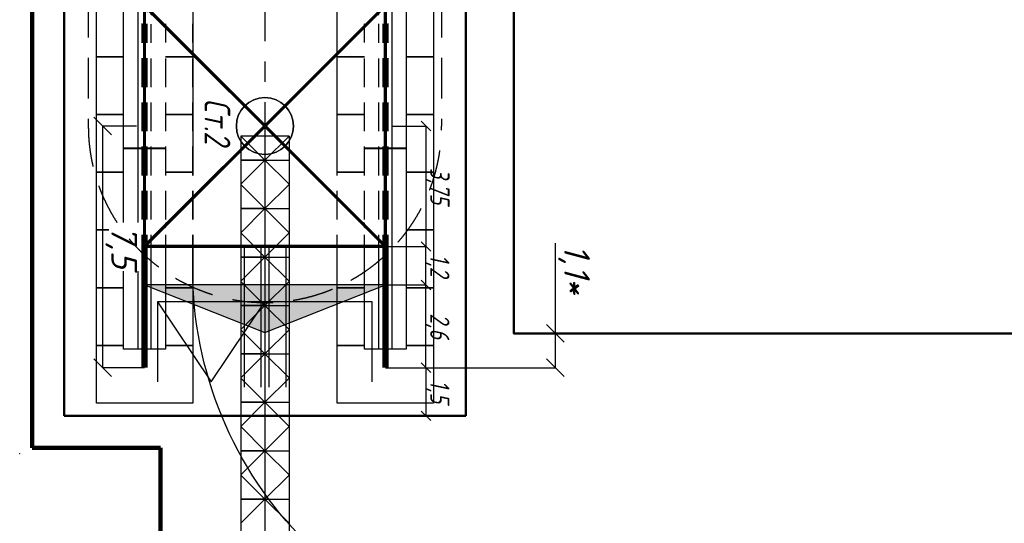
# Model space of a CAD drawing. Header units: millimetres. Extents: x 2204655785 to 2205143108, y 485765510 to 486291538.
# Tile 19 of 156: x 2204914871 to 2204945528, y 486128680 to 486144372. Entities that reach past the tile are written whole.
import ezdxf
from ezdxf.enums import TextEntityAlignment as Align
from ezdxf.lldxf.tags import DXFTag

# ---------------------------------------------------------------- set-up
doc = ezdxf.new("R2010")
doc.units = ezdxf.units.MM
doc.linetypes.add('НЕВИДИМАЯX2', pattern=[19.05, 12.7, -6.35])
doc.linetypes.add('осевая', pattern=[50.8, 31.75, -6.35, 6.35, -6.35])
for name, color, linetype in [('206ППР Панелевоз', 7, 'Continuous'), ('ППР_Дороги рабочие', 30, 'Continuous'), ('ППР_Кран', 7, 'Continuous'), ('ППР_Нерабочее положение', 96, 'Continuous'), ('ППР_Опасная зона от крана', 1, 'Continuous'), ('ППР_Плиты крана', 7, 'Continuous'), ('ППР_Привязка крана', 5, 'Continuous'), ('ППР_Привязка стоянок', 5, 'Continuous'), ('ППР_Разрез', 5, 'Continuous'), ('ППР_Стрела', 7, 'Continuous')]:
    doc.layers.add(name, color=color, linetype=linetype)
doc.styles.add('ППРк_М1-1', font='GOST_Common Italic.ttf', dxfattribs={"height": 800})
doc.styles.add('ППРк_М1-1кран', font='GOST_Common Italic.ttf', dxfattribs={"width": 0.8, "height": 600})
doc.linetypes.add('ЗАЗЕМЛЕНИЕ', pattern='A,395.589283,[1,ЗАЗЕМЛЕНИЕ,S=1,R=0,X=0,Y=0],395.589283,-702', length=1493.178566)
doc.linetypes.add('ОГРАЖДЕНИЕ_ПУТЕЙ', pattern='A,1,[2,КБ-503,S=1,R=0,X=0,Y=0],2000,[2,КБ-503,S=1,R=0,X=0,Y=0],2000,[2,КБ-503,S=1,R=0,X=0,Y=0],1351,-628,[1,ЧЕЛОВЕК,S=1,R=180,X=0,Y=-24],-461,[1,ЗНАК 4,S=1,R=180,X=0,Y=-417],-188,1372,[2,КБ-503,S=1,R=0,X=0,Y=0],1999,[2,КБ-503,S=1,R=0,X=0,Y=0],2000,[2,КБ-503,S=1,R=0,X=0,Y=0]', length=12000)
tags = doc.linetypes.add('опасная зона_Кран', pattern='A,30,-8,4,-8,30,-8,4,-8,30,-8,4,[230,Bbox.shx,S=2.5,R=0,X=0,Y=-10],-6', length=148).pattern_tags.tags
tags[24] = DXFTag(74, 5)
doc.dimstyles.new('ППРк_М1-1', dxfattribs={"dimtxt": 800, "dimasz": 550, "dimexe": 1.5, "dimexo": 0.675, "dimgap": 100, "dimtad": 1, "dimdec": 1, "dimlfac": 0.001, "dimzin": 1, "dimtxsty": 'ППРк_М1-1', "dimblk": 'OBLIQUE', "dimcen": 250, "dimclrd": 256, "dimclre": 256, "dimclrt": 256, "dimadec": 0, "dimazin": 0, "dimtfac": 1, "dimtdec": 1, "dimtmove": 0, "dimatfit": 3, "dimfxl": 1, "dimtfill": 1, "dimfrac": 2, "dimarcsym": 0})
doc.dimstyles.new('ППРк_М1-1 Кран', dxfattribs={"dimtxt": 600, "dimasz": 300, "dimexe": 1.5, "dimexo": 0.675, "dimgap": 0.675, "dimtad": 1, "dimdec": 1, "dimlfac": 0.001, "dimzin": 1, "dimtxsty": 'ППРк_М1-1кран', "dimblk": 'OBLIQUE', "dimcen": 250, "dimclrd": 256, "dimclre": 256, "dimclrt": 256, "dimadec": 0, "dimazin": 0, "dimtfac": 1, "dimtdec": 1, "dimtmove": 0, "dimatfit": 3, "dimfxl": 1, "dimfrac": 2, "dimarcsym": 0})

# ---------------------------------------------------------------- blocks, each defined once
blk = doc.blocks.new('Плиты прав.')
at = {"layer": 'ППР_Плиты крана'}
for points in [[(-7200, 650), (-7200, 1500), (-5400, 1500), (-5400, 650)], [(-5400, 650), (-5400, 1500), (-3600, 1500), (-3600, 650)], [(-3600, 650), (-3600, 1500), (-1800, 1500), (-1800, 650)], [(-1800, 650), (-1800, 1500), (0, 1500), (0, -1500), (-1800, -1500), (-1800, -650)], [(-5400, -650), (-5400, -1500), (-7200, -1500), (-7200, -650)], [(-3600, -650), (-3600, -1500), (-5400, -1500), (-5400, -650)], [(-1800, -650), (-1800, -1500), (-3600, -1500), (-3600, -650)]]:
    blk.add_lwpolyline(points, dxfattribs=at)
blk = doc.blocks.new('Балка')
at = {"layer": 'ППР_Кран'}
for p, q in [((-575, 200), (5675, 200)), ((5675, -200), (-575, -200))]:
    blk.add_line(p, q, dxfattribs=at)
blk.add_lwpolyline([(-575, 650), (5675, 650), (5675, -650), (-575, -650)], close=True, dxfattribs=at)
at = {"layer": 'ППР_Кран', "const_width": 200}
blk.add_lwpolyline([(0, 0), (6255, 0)], dxfattribs=at)
blk = doc.blocks.new('Плиты пром.')
at = {"layer": 'ППР_Плиты крана'}
for points in [[(0, 650), (0, 1500), (1800, 1500), (1800, 650)], [(1800, 650), (1800, 1500), (3600, 1500), (3600, 650)], [(3600, 650), (3600, 1500), (5400, 1500), (5400, 650)], [(5400, 650), (5400, 1500), (7200, 1500), (7200, 650)], [(1800, -650), (1800, -1500), (0, -1500), (0, -650)], [(3600, -650), (3600, -1500), (1800, -1500), (1800, -650)], [(5400, -650), (5400, -1500), (3600, -1500), (3600, -650)], [(7200, -650), (7200, -1500), (5400, -1500), (5400, -650)]]:
    blk.add_lwpolyline(points, dxfattribs=at)
blk = doc.blocks.new('_Oblique')
at = {"color": 0, "linetype": 'ByBlock', "lineweight": -2}
blk.add_line((-0.5, -0.5), (0.5, 0.5), dxfattribs=at)
blk = doc.blocks.new('*D446')
at = {"layer": 'Defpoints', "color": 0, "linetype": 'Continuous', "lineweight": 50, "transparency": 16777216}
for p in [(32245, 5014), (30745, 3750), (32245, 3750)]:
    blk.add_point(p, dxfattribs=at)
at = {"layer": 'ППР_Привязка стоянок', "linetype": 'Continuous', "lineweight": -2, "transparency": 16777216}
for p, q in [((30745, 3751), (30745, 5016)), ((30745, 5014), (32245, 5014)), ((32245, 3751), (32245, 5016))]:
    blk.add_line(p, q, dxfattribs=at)
at = {"layer": 'ППР_Привязка стоянок', "linetype": 'Continuous', "lineweight": -2, "transparency": 16777216, "xscale": 300, "yscale": 300, "zscale": 300, "rotation": 180}
blk.add_blockref('_Oblique', (30745, 5014), dxfattribs=at)
at = {"layer": 'ППР_Привязка стоянок', "linetype": 'Continuous', "lineweight": -2, "transparency": 16777216, "xscale": 300, "yscale": 300, "zscale": 300}
blk.add_blockref('_Oblique', (32245, 5014), dxfattribs=at)
at = {"layer": 'ППР_Привязка стоянок', "linetype": 'Continuous', "transparency": 16777216, "insert": (31495, 5375), "char_height": 600, "attachment_point": 5, "style": 'ППРк_М1-1кран'}
blk.add_mtext('1,5', dxfattribs=at)
blk = doc.blocks.new('Тупик безударный')
at = {"layer": 'ППР_Кран', "linetype": 'Continuous'}
h = blk.add_hatch(color=256, dxfattribs=at)
h.dxf.hatch_style = 1
h.paths.add_polyline_path([(-1485, -3750.675), (0, -0.675), (0, -7500.675)])
at = {"layer": 'ППР_Кран', "linetype": 'ОГРАЖДЕНИЕ_ПУТЕЙ'}
for p, q in [((-1485, -3750.675), (0, -0.675)), ((0, -0.675), (0, -7500.675)), ((0, -7500.675), (-1485, -3750.675))]:
    blk.add_line(p, q, dxfattribs=at)
blk = doc.blocks.new('База515')
at = {"layer": 'ППР_Кран', "linetype": 'Continuous', "const_width": 100}
for points in [[(-3750, -3750), (3750, 3750)], [(-3750, 3750), (3750, -3750)]]:
    blk.add_lwpolyline(points, dxfattribs=at)
at = {"layer": 'ППР_Кран', "linetype": 'ОГРАЖДЕНИЕ_ПУТЕЙ', "const_width": 100}
blk.add_lwpolyline([(-3750, 3750), (-3750, -3750)], dxfattribs=at)
at = {"layer": 'ППР_Кран', "linetype": 'Continuous'}
blk.add_circle((0, 0), 889, dxfattribs=at)
at = {"linetype": 'Continuous'}
for points in [[(-2013, 3898), (-1545, 3901), (-1545, 2151), (-2013, 2151)], [(-636, 3899), (-168, 3894), (-168, 2152), (-636, 2151)], [(741, 3915), (1209, 3883), (1209, 2151), (741, 2151)], [(2117, 3902), (2586, 3905), (2599, 2689), (2098, 2169)], [(3194, 3911), (3550, 3908), (3564, 3650), (3191, 3271)], [(-3390, 3309), (-2922, 2841), (-2922, 2151), (-3390, 2151)], [(-3390, -3306), (-2922, -2837), (-2922, -2151), (-3390, -2151)], [(-2013, -3885), (-1545, -3890), (-1545, -2151), (-2013, -2151)], [(-636, -3892), (-168, -3892), (-168, -2151), (-636, -2151)], [(741, -3897), (1209, -3893), (1209, -2151), (741, -2151)], [(2117, -3900), (2587, -3899), (2600, -2679), (2098, -2175)], [(3197, -3868), (3668, -3879), (3488, -3583), (3164, -3249)]]:
    blk.add_wipeout(points, dxfattribs=at)
for points in [[(-3390, 3883), (-2922, 3908), (-2922, 3007), (-3390, 3468)], [(3190, 3102), (3639, 3557), (3620, 1941), (3177, 1908)], [(2160, 2076), (2600, 2518), (2600, 2144), (2182, 2079)], [(2166, -2076), (2600, -2514), (2600, -2144), (2181, -2079)], [(3193, -3115), (3642, -3565), (3639, -1948), (3180, -1917)], [(-3390, -3905), (-2922, -3890), (-2922, -3013), (-3390, -3472)]]:
    blk.add_wipeout(points, dxfattribs=at)
at = {"layer": 'ППР_Кран', "linetype": 'Continuous', "const_width": 100}
for points in [[(-3750, 3750), (3750, 3750)], [(-3750, -3750), (3750, -3750)]]:
    blk.add_lwpolyline(points, dxfattribs=at)
at = {"layer": 'ППР_Кран', "linetype": 'ОГРАЖДЕНИЕ_ПУТЕЙ', "const_width": 100}
blk.add_lwpolyline([(3750, 3750), (3750, -3750)], dxfattribs=at)
blk = doc.blocks.new('*D450')
at = {"layer": 'Defpoints', "color": 0, "linetype": 'Continuous', "lineweight": 50, "transparency": 16777216}
for p in [(28165, 5014), (28165, 3751), (30745, 3750)]:
    blk.add_point(p, dxfattribs=at)
at = {"layer": 'ППР_Привязка стоянок', "linetype": 'Continuous', "lineweight": -2, "transparency": 16777216}
for p, q in [((28165, 3751), (28165, 5016)), ((30745, 5014), (28165, 5014)), ((30745, 3751), (30745, 5016))]:
    blk.add_line(p, q, dxfattribs=at)
at = {"layer": 'ППР_Привязка стоянок', "linetype": 'Continuous', "lineweight": -2, "transparency": 16777216, "xscale": 300, "yscale": 300, "zscale": 300, "rotation": 180}
blk.add_blockref('_Oblique', (28165, 5014), dxfattribs=at)
at = {"layer": 'ППР_Привязка стоянок', "linetype": 'Continuous', "lineweight": -2, "transparency": 16777216, "xscale": 300, "yscale": 300, "zscale": 300}
blk.add_blockref('_Oblique', (30745, 5014), dxfattribs=at)
at = {"layer": 'ППР_Привязка стоянок', "linetype": 'Continuous', "transparency": 16777216, "insert": (29455, 5375), "char_height": 600, "attachment_point": 5, "style": 'ППРк_М1-1кран'}
blk.add_mtext('2,6', dxfattribs=at)
blk = doc.blocks.new('*D451')
at = {"layer": 'Defpoints', "color": 0, "linetype": 'Continuous', "lineweight": 50, "transparency": 16777216}
for p in [(26969, 5014), (26969, 3752), (28165, 3750)]:
    blk.add_point(p, dxfattribs=at)
at = {"layer": 'ППР_Привязка стоянок', "linetype": 'Continuous', "lineweight": -2, "transparency": 16777216}
for p, q in [((26969, 3753), (26969, 5016)), ((28165, 5014), (26969, 5014)), ((28165, 3751), (28165, 5016))]:
    blk.add_line(p, q, dxfattribs=at)
at = {"layer": 'ППР_Привязка стоянок', "linetype": 'Continuous', "lineweight": -2, "transparency": 16777216, "xscale": 300, "yscale": 300, "zscale": 300, "rotation": 180}
blk.add_blockref('_Oblique', (26969, 5014), dxfattribs=at)
at = {"layer": 'ППР_Привязка стоянок', "linetype": 'Continuous', "lineweight": -2, "transparency": 16777216, "xscale": 300, "yscale": 300, "zscale": 300}
blk.add_blockref('_Oblique', (28165, 5014), dxfattribs=at)
at = {"layer": 'ППР_Привязка стоянок', "linetype": 'Continuous', "transparency": 16777216, "insert": (27567, 5375), "char_height": 600, "attachment_point": 5, "style": 'ППРк_М1-1кран'}
blk.add_mtext('1,2', dxfattribs=at)
blk = doc.blocks.new('*D452')
at = {"layer": 'Defpoints', "color": 0, "linetype": 'Continuous', "lineweight": 50, "transparency": 16777216}
for p in [(23215, 5016), (23215, 3958), (26969, 3752)]:
    blk.add_point(p, dxfattribs=at)
at = {"layer": 'ППР_Привязка стоянок', "linetype": 'Continuous', "lineweight": -2, "transparency": 16777216}
for p, q in [((23215, 3959), (23215, 5017)), ((26969, 5016), (23215, 5016)), ((26969, 3752), (26969, 5017))]:
    blk.add_line(p, q, dxfattribs=at)
at = {"layer": 'ППР_Привязка стоянок', "linetype": 'Continuous', "lineweight": -2, "transparency": 16777216, "xscale": 300, "yscale": 300, "zscale": 300, "rotation": 180}
blk.add_blockref('_Oblique', (23215, 5016), dxfattribs=at)
at = {"layer": 'ППР_Привязка стоянок', "linetype": 'Continuous', "lineweight": -2, "transparency": 16777216, "xscale": 300, "yscale": 300, "zscale": 300}
blk.add_blockref('_Oblique', (26969, 5016), dxfattribs=at)
at = {"layer": 'ППР_Привязка стоянок', "linetype": 'Continuous', "transparency": 16777216, "insert": (25092, 5377), "char_height": 600, "attachment_point": 5, "style": 'ППРк_М1-1кран'}
blk.add_mtext('3,75', dxfattribs=at)
blk = doc.blocks.new('*D458')
at = {"layer": 'Defpoints', "color": 0, "linetype": 'Continuous', "lineweight": 50, "transparency": 16777216}
for p in [(29679, 9959), (29679, 9043), (30745, 3750)]:
    blk.add_point(p, dxfattribs=at)
at = {"layer": 'ППР_Привязка крана', "linetype": 'Continuous', "lineweight": -2, "transparency": 16777216}
for p, q in [((29679, 9959), (29679, 9042)), ((29679, 9043), (26870, 9043)), ((30745, 9043), (29679, 9043)), ((30745, 3751), (30745, 9045))]:
    blk.add_line(p, q, dxfattribs=at)
at = {"layer": 'ППР_Привязка крана', "linetype": 'Continuous', "lineweight": -2, "transparency": 16777216, "xscale": 550, "yscale": 550, "zscale": 550, "rotation": 180}
blk.add_blockref('_Oblique', (29679, 9043), dxfattribs=at)
at = {"layer": 'ППР_Привязка крана', "linetype": 'Continuous', "lineweight": -2, "transparency": 16777216, "xscale": 550, "yscale": 550, "zscale": 550}
blk.add_blockref('_Oblique', (30745, 9043), dxfattribs=at)
at = {"layer": 'ППР_Привязка крана', "linetype": 'Continuous', "transparency": 16777216, "insert": (27679, 9623), "char_height": 800, "attachment_point": 5, "style": 'ППРк_М1-1', "bg_fill": 3, "box_fill_scale": 1.1, "bg_fill_color": 256, "bg_fill_true_color": 13158600, "bg_fill_transparency": 0}
blk.add_mtext('1,1*', dxfattribs=at)
blk = doc.blocks.new('*D462')
at = {"layer": 'Defpoints', "color": 0, "lineweight": 50, "transparency": 16777216}
for p in [(30745, -3750), (23215, -4000), (30745, -5054)]:
    blk.add_point(p, dxfattribs=at)
at = {"layer": 'ППР_Привязка стоянок', "lineweight": -2, "transparency": 16777216}
for p, q in [((30745, -3751), (30745, -5055)), ((23215, -4001), (23215, -5055)), ((23215, -5054), (30745, -5054))]:
    blk.add_line(p, q, dxfattribs=at)
at = {"layer": 'ППР_Привязка стоянок', "lineweight": -2, "transparency": 16777216, "xscale": 550, "yscale": 550, "zscale": 550, "rotation": 180}
blk.add_blockref('_Oblique', (23215, -5054), dxfattribs=at)
at = {"layer": 'ППР_Привязка стоянок', "lineweight": -2, "transparency": 16777216, "xscale": 550, "yscale": 550, "zscale": 550}
blk.add_blockref('_Oblique', (30745, -5054), dxfattribs=at)
at = {"layer": 'ППР_Привязка стоянок', "transparency": 16777216, "insert": (26980, -4474), "char_height": 800, "attachment_point": 5, "style": 'ППРк_М1-1', "bg_fill": 3, "box_fill_scale": 1.1, "bg_fill_color": 256, "bg_fill_true_color": 13158600, "bg_fill_transparency": 0}
blk.add_mtext('7,5', dxfattribs=at)
blk = doc.blocks.new('*U53')
at = {"layer": '206ППР Панелевоз', "lineweight": 5}
blk.add_point((10864, 1527), dxfattribs=at)
blk = doc.blocks.new('*U443')
at = {"layer": 'ППР_Кран', "linetype": 'ОГРАЖДЕНИЕ_ПУТЕЙ', "lineweight": 50}
for p, q in [((32245, 6250), (32245, -6250)), ((32245, -6250), (9337.5, -6250))]:
    blk.add_line(p, q, dxfattribs=at)
at = {"layer": 'ППР_Кран', "linetype": 'НЕВИДИМАЯX2', "lineweight": 30, "ltscale": 100}
for p, q in [((135, 5500), (23215, 5500)), ((135, -5500), (23215, -5500))]:
    blk.add_line(p, q, dxfattribs=at)
at = {"layer": 'ППР_Кран', "linetype": 'ЗАЗЕМЛЕНИЕ'}
for points in [[(31188.82, 3343), (28697.66, 3343), (28697.66, -3343), (31188.82, -3343)], [(28697.66, -3343), (31188.82, -1671.5), (28697.66, 0)]]:
    blk.add_lwpolyline(points, dxfattribs=at)
at = {"layer": 'ППР_Нерабочее положение'}
for p, q in [((28047.07, 750), (27297.07, 0)), ((27297.07, 0), (27297.07, 750)), ((28055.47, 750), (28805.47, 0)), ((29555.47, 750), (28805.47, 0)), ((28805.47, 0), (28805.47, 750)), ((29563.86, 750), (30313.86, 0)), ((31063.86, 750), (30313.86, 0)), ((30313.86, 0), (30313.86, 750)), ((31072.26, 750), (31822.26, 0)), ((32572.26, 750), (31822.26, 0)), ((31822.26, 0), (31822.26, 750)), ((32580.65, 750), (33330.65, 0)), ((34080.65, 750), (33330.65, 0)), ((33330.65, 0), (33330.65, 750)), ((34089.05, 750), (34839.05, 0)), ((35589.05, 750), (34839.05, 0)), ((34839.05, 0), (34839.05, 750)), ((27297.07, 0), (28047.07, -750)), ((27297.07, 0), (27297.07, -750)), ((27297.07, -750), (27297.07, 0)), ((28805.47, 0), (28055.47, -750)), ((28805.47, 0), (29555.47, -750)), ((28805.47, 0), (28805.47, -750)), ((28805.47, -750), (28805.47, 0)), ((30313.86, 0), (29563.86, -750)), ((30313.86, 0), (31063.86, -750)), ((30313.86, 0), (30313.86, -750)), ((30313.86, -750), (30313.86, 0)), ((31822.26, 0), (31072.26, -750)), ((31822.26, 0), (32572.26, -750)), ((31822.26, 0), (31822.26, -750)), ((31822.26, -750), (31822.26, 0)), ((33330.65, 0), (32580.65, -750)), ((33330.65, 0), (34080.65, -750)), ((33330.65, 0), (33330.65, -750)), ((33330.65, -750), (33330.65, 0)), ((34839.05, 0), (34089.05, -750)), ((34839.05, 0), (35589.05, -750)), ((34839.05, 0), (34839.05, -750)), ((34839.05, -750), (34839.05, 0))]:
    blk.add_line(p, q, dxfattribs=at)
for name, p in [('Плиты пром.', (21055, 3750)), ('Плиты прав.', (31855, 3750)), ('Плиты пром.', (21055, -3750)), ('Плиты прав.', (31855, -3750))]:
    blk.add_blockref(name, p)
at = {"layer": 'ППР_Кран'}
for p in [(18235, 3750), (24490, 3750), (18235, -3750), (24490, -3750)]:
    blk.add_blockref('Балка', p, dxfattribs=at)
at = {"layer": 'ППР_Кран', "linetype": 'Continuous', "xscale": -1}
blk.add_blockref('Тупик безударный', (28165, 3750.68), dxfattribs=at)
at = {"style": 'ППРк_М1-1', "width": 0.8}
for tag, p, height, flags in [('ОПАСНАЯ_ЗОНА', (25480.86, 21929.55), 800, 1), ('ОТЛЕТ_ГРУЗА', (25413.72, 20678.22), 800, 1), ('Кол-во_элементов', (2695.66, -1978.25), 1200, 8)]:
    blk.add_attdef(tag, p, '', height=height, dxfattribs=dict(at, flags=flags))
at = {"style": 'ППРк_М1-1', "width": 0.8, "flags": 8}
blk.add_attdef('МАРКА_КРАНА', text='', height=1200, dxfattribs=at).set_placement((8837.5, 818.17), align=Align.CENTER)
blk.add_attdef('ВЫСОТА', text='', height=1200, dxfattribs=at).set_placement((9134.89, -8454.02), align=Align.MIDDLE_CENTER)
at = {"layer": 'Defpoints', "style": 'ППРк_М1-1', "width": 0.8, "flags": 1}
for tag, p in [('МАКСИМАЛЬНАЯ_ДЛИНА_ГРУЗА', (25470.43, 19233.22)), ('ШИРИНА_ГРУЗА', (25397.01, 17803.51))]:
    blk.add_attdef(tag, p, '', height=800, dxfattribs=at)
at = {"layer": 'ППР_Разрез', "style": 'ППРк_М1-1кран', "width": 0.8, "flags": 8}
for tag, p in [('РАЗРЕЗ2', (-1027.85, 55181.17)), ('РАЗРЕЗ', (-1731.87, -54129.29))]:
    blk.add_attdef(tag, p, '', height=800, dxfattribs=at)
at = {"layer": 'ППР_Стрела', "style": 'ППРк_М1-1кран', "width": 0.8, "flags": 8}
for tag, p in [('ВЫСОТА_КРЮКА_ГОРИЗ', (-19652.89, 21607.87)), ('ГАБАРИТ_СТРЕЛЫ', (-25019.84, 21408.72)), ('ВЫСОТА_КРЮКА_НАКЛ', (-20393.31, 20761.66)), ('ВЫЛЕТ', (-16616.63, 14016.8))]:
    blk.add_attdef(tag, p, '', height=800, rotation=317, dxfattribs=at)
at = {"layer": 'ППР_Привязка стоянок', "linetype": 'Continuous'}
for base, p2, picture, middle in [((28165, 5014.49), (28165, 3750.68), '*D450', (29455, 5375.16)), ((32245, 5014.49), (32245, 3750), '*D446', (31495, 5375.16))]:
    dim = blk.add_linear_dim(base=base, p1=(30745, 3750), p2=p2, dimstyle='ППРк_М1-1 Кран', dxfattribs=at)
    dim.commit()
    dim.dimension.update_dxf_attribs({"geometry": picture, "text_midpoint": middle})
at = {"layer": 'ППР_Кран', "linetype": 'Continuous', "xscale": -1}
blk.add_blockref('База515', (23215, 0), dxfattribs=at)
at = {"layer": 'ППР_Кран', "linetype": 'Continuous'}
for p, q in [((26965, 650), (31347.84, 650)), ((26965, 125), (31347.84, 125)), ((26965, -125), (31347.84, -125)), ((26965, -650), (31347.84, -650))]:
    blk.add_line(p, q, dxfattribs=at)
at = {"layer": 'ППР_Кран', "linetype": 'осевая', "ltscale": 100}
blk.add_line((-8003.16, 0), (31572.84, 0), dxfattribs=at)
at = {"layer": 'ППР_Нерабочее положение'}
for p, q in [((22586.34, 628.66), (23843.66, -628.66)), ((22586.34, -628.66), (23843.66, 628.66)), ((23530.28, 750), (23530.28, -750)), ((23530.28, 750), (61915, 750)), ((23530.28, 750), (24280.28, 0)), ((25030.28, 750), (24280.28, 0)), ((24280.28, 0), (24280.28, 750)), ((25038.67, 750), (25788.67, 0)), ((26538.67, 750), (25788.67, 0)), ((25788.67, 0), (25788.67, 750)), ((26547.07, 750), (27297.07, 0)), ((23215, 0), (61248.59, 0)), ((24280.28, 0), (23530.28, -750)), ((24280.28, 0), (25030.28, -750)), ((24280.28, 0), (24280.28, -750)), ((24280.28, -750), (24280.28, 0)), ((25788.67, 0), (25038.67, -750)), ((25788.67, 0), (26538.67, -750)), ((25788.67, 0), (25788.67, -750)), ((25788.67, -750), (25788.67, 0)), ((27297.07, 0), (26547.07, -750)), ((23530.28, -750), (61915, -750))]:
    blk.add_line(p, q, dxfattribs=at)
blk.add_circle((23215, 0), 889.06, dxfattribs=at)
at = {"layer": 'ППР_Опасная зона от крана', "linetype": 'опасная зона_Кран', "lineweight": 80, "ltscale": 100}
blk.add_arc((23215, 0), 50270, 270, 90, dxfattribs=at)
at = {"layer": 'ППР_Стрела', "linetype": 'НЕВИДИМАЯX2', "lineweight": 50, "ltscale": 100}
blk.add_arc((23215, 0), 38700, 270, 90, dxfattribs=at)
at = {"layer": 'ППР_Стрела', "linetype": 'Continuous', "lineweight": 100}
blk.add_arc((23215, 0), 30700, 270, 90, dxfattribs=at)
for p in [(13855, 3750), (17455, 3750), (13855, -3750)]:
    blk.add_blockref('Плиты пром.', p)
at = {"layer": 'ППР_Кран', "linetype": 'Continuous', "style": 'ППРк_М1-1кран', "width": 0.8}
blk.add_text('Ст.2', height=800, dxfattribs=at).set_placement((22365.23, -1879))
at = {"layer": 'ППР_Привязка стоянок', "linetype": 'Continuous'}
dim = blk.add_linear_dim(base=(23215, 5015.99), p1=(26968.77, 3751.5), p2=(23215, 3958.24), text='3,75', dimstyle='ППРк_М1-1 Кран', dxfattribs=at)
dim.commit()
dim.dimension.update_dxf_attribs({"geometry": '*D452', "text_midpoint": (25091.89, 5376.66)})
dim = blk.add_linear_dim(base=(26968.77, 5014.49), p1=(28165, 3750), p2=(26968.77, 3752.18), dimstyle='ППРк_М1-1 Кран', dxfattribs=at)
dim.commit()
dim.dimension.update_dxf_attribs({"geometry": '*D451', "text_midpoint": (27566.89, 5375.16)})
at = {"layer": 'ППР_Привязка крана', "linetype": 'Continuous'}
dim = blk.add_linear_dim(base=(29679.21, 9043.38), p1=(30745, 3750), p2=(29679.21, 9959.38), text='<>*', dimstyle='ППРк_М1-1', override={"dimscale": 0}, dxfattribs=at)
dim.commit()
dim.dimension.update_dxf_attribs({"geometry": '*D458', "text_midpoint": (27679.21, 9043.38), "dimtype": 160})
at = {"layer": 'ППР_Привязка стоянок'}
dim = blk.add_linear_dim(base=(30745, -5053.98), p1=(23215, -4000), p2=(30745, -3750), dimstyle='ППРк_М1-1', override={"dimscale": 0}, dxfattribs=at)
dim.commit()
dim.dimension.update_dxf_attribs({"geometry": '*D462', "text_midpoint": (26980, -4473.98)})
at = {"layer": 'ППР_Кран', "linetype": 'ОГРАЖДЕНИЕ_ПУТЕЙ', "lineweight": 50}
blk.add_line((9337.5, 6250), (32245, 6250), dxfattribs=at)
at = {"layer": 'ППР_Кран', "linetype": 'НЕВИДИМАЯX2', "lineweight": 30, "ltscale": 100}
blk.add_arc((23215, 0), 5500, 270, 90, dxfattribs=at)
blk.add_blockref('Плиты пром.', (17455, -3750))

msp = doc.modelspace()

# ---------------------------------------------------------------- linework, layer by layer
at = {"color": 3}
msp.add_lwpolyline([(2204932258, 486179994), (2204949858, 486179994, -0.414214), (2204961858, 486167994), (2204961858, 486136594, -0.414214), (2204949858, 486124594), (2204932258, 486124594, -0.414214), (2204920258, 486136594), (2204920258, 486167994, -0.414214)], format="xyb", close=True, dxfattribs=at)
at = {"color": 3, "lineweight": 50}
msp.add_lwpolyline([(2204930258, 486169994), (2204951858, 486169994), (2204951858, 486134594), (2204930258, 486134594)], close=True, dxfattribs=at)

# ---------------------------------------------------------------- next in the draw order: block references
at = {"rotation": 270}
msp.add_blockref('*U443', (2204922508, 486164274), dxfattribs=at)

# ---------------------------------------------------------------- next in the draw order: linework, layer by layer
msp.add_lwpolyline([(2204966658, 486112029), (2204931258, 486112029, -0.414214), (2204919258, 486124029), (2204919258, 486131029), (2204915258, 486131029), (2204915258, 486149957), (2204900258, 486149957), (2204900258, 486170463), (2204903758, 486172484), (2204903758, 486181484), (2204912758, 486181484), (2204912758, 486222322, -0.135534), (2204914459, 486228480), (2204918556, 486235334, -0.263867), (2204928856, 486241176)], format="xyb")
at = {"layer": 'ППР_Дороги рабочие', "lineweight": 100}
for p, q in [((2204915258, 486131029), (2204915258, 486149957)), ((2204915258, 486131029), (2204919258, 486131029)), ((2204919258, 486131029), (2204919258, 486124029))]:
    msp.add_line(p, q, dxfattribs=at)

# ---------------------------------------------------------------- next in the draw order: block references
at = {"rotation": 270}
msp.add_blockref('*U53', (2204913345, 486141719), dxfattribs=at)

doc.saveas('drawing.dxf')
